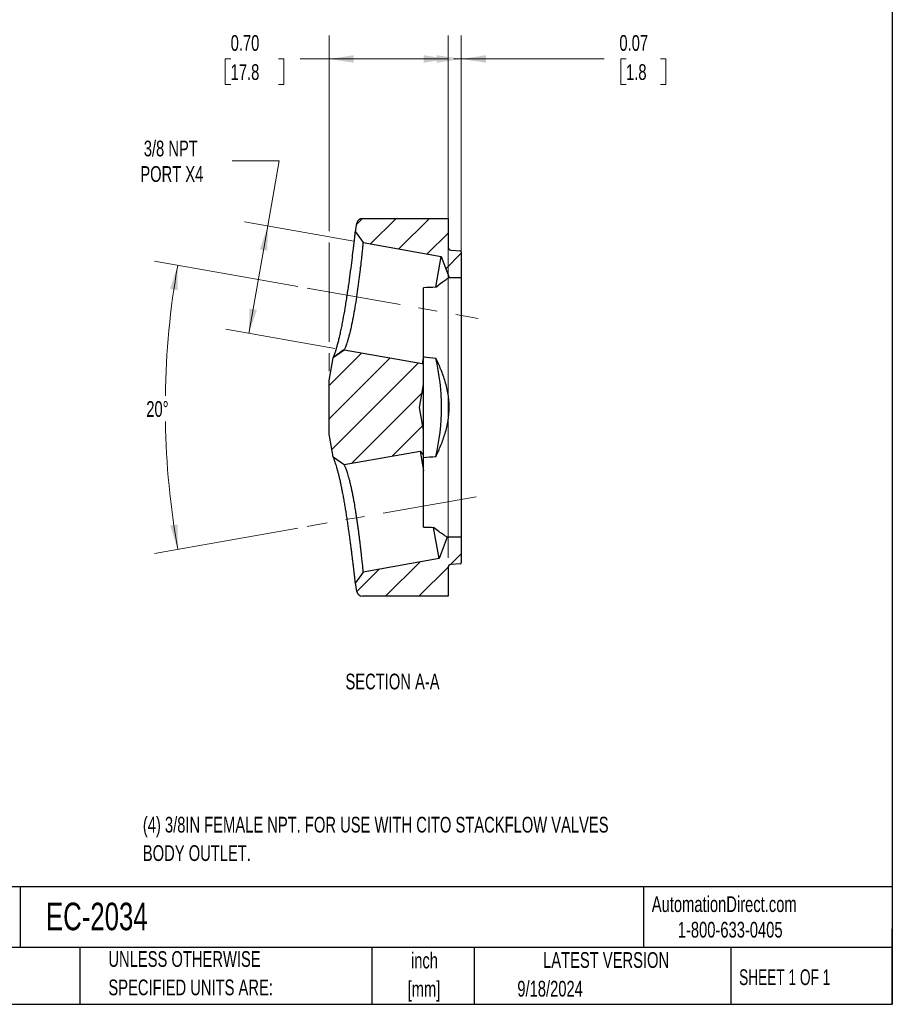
# Model space of a CAD drawing. Header units: inches. Extents: x 0.2 to 10.8, y 0.2 to 8.2.
# Tile 6 of 7: x 6.1 to 10.8, y 0.2 to 5.5. Entities that reach past the tile are written whole.
import ezdxf

# ---------------------------------------------------------------- set-up
doc = ezdxf.new("R2010")
doc.units = ezdxf.units.IN
doc.header["$MEASUREMENT"] = 0
doc.linetypes.add('CENTERX2', pattern=[0.8, 0.5, -0.1, 0.1, -0.1])
doc.layers.add('TEXT', color=140, linetype='Continuous', lineweight=25)
doc.styles.add('SLDTEXTSTYLE0', font='TXT', dxfattribs={"width": 0.7})
doc.styles.add('SLDTEXTSTYLE1', font='TXT', dxfattribs={"width": 0.65})
doc.dimstyles.new('SLDDIMSTYLE0', dxfattribs={"dimtxt": 0.084961, "dimasz": 0.13, "dimexe": 0, "dimexo": 0.0625, "dimgap": 0.02124, "dimtad": 0, "dimtih": 1, "dimtoh": 1, "dimrnd": 1e-09, "dimzin": 12, "dimdsep": 46, "dimtxsty": 'SLDTEXTSTYLE0', "dimsah": 1, "dimcen": 0.09, "dimadec": 0, "dimazin": 3, "dimtfac": 1, "dimtofl": 0, "dimtmove": 0, "dimatfit": 3, "dimfxl": 0, "dimfrac": 2, "dimtolj": 1, "dimtzin": 12, "dimarcsym": 0})
doc.dimstyles.new('SLDDIMSTYLE3', dxfattribs={"dimtxt": 0.084961, "dimasz": 0.13, "dimexe": 0, "dimexo": 0.0625, "dimgap": 0.02124, "dimtad": 0, "dimtih": 1, "dimtoh": 1, "dimdec": 4, "dimzin": 12, "dimdsep": 46, "dimtxsty": 'SLDTEXTSTYLE0', "dimsah": 1, "dimcen": 0.09, "dimadec": 0, "dimazin": 3, "dimtfac": 1, "dimtdec": 0, "dimtofl": 0, "dimtmove": 0, "dimatfit": 3, "dimfxl": 0, "dimfrac": 2, "dimtolj": 1, "dimtzin": 12, "dimarcsym": 0})
doc.dimstyles.new('SLDDIMSTYLE4', dxfattribs={"dimtxt": 0.084961, "dimasz": 0.13, "dimexe": 0, "dimexo": 0.0625, "dimgap": 0.02124, "dimtad": 0, "dimtih": 1, "dimtoh": 1, "dimrnd": 1e-09, "dimzin": 0, "dimdsep": 46, "dimtxsty": 'SLDTEXTSTYLE0', "dimsah": 1, "dimcen": 0.09, "dimadec": 0, "dimazin": 0, "dimtfac": 1, "dimtofl": 0, "dimtmove": 0, "dimatfit": 3, "dimfxl": 0, "dimfrac": 2, "dimtolj": 1, "dimtzin": 12, "dimarcsym": 0})
doc.dimstyles.new('SLDDIMSTYLE5', dxfattribs={"dimtxt": 0.084961, "dimasz": 0.13, "dimexe": 0, "dimexo": 0.0625, "dimgap": 0.02124, "dimtad": 0, "dimtih": 1, "dimtoh": 1, "dimrnd": 1e-09, "dimdsep": 46, "dimtxsty": 'SLDTEXTSTYLE0', "dimsah": 1, "dimcen": 0.09, "dimadec": 0, "dimazin": 2, "dimtfac": 1, "dimtmove": 0, "dimatfit": 0, "dimfxl": 0, "dimfrac": 2, "dimtolj": 1, "dimtzin": 12, "dimarcsym": 0})

# ---------------------------------------------------------------- blocks, each defined once
blk = doc.blocks.new('_D_4')
at = {"color": 7, "linetype": 'Continuous', "lineweight": 0}
for p, q in [((7.5039, 4.714), (7.2539, 4.714)), ((7.4433, 4.3702), (7.5039, 4.714)), ((7.8979, 4.29), (7.3202, 4.3919)), ((7.3429, 3.8009), (7.4433, 4.3702)), ((7.7975, 3.7208), (7.2198, 3.8227))]:
    blk.add_line(p, q, dxfattribs=at)
at = {"color": 7, "linetype": 'Continuous', "lineweight": 18}
for points in [[(7.4433, 4.3702), (7.401, 4.2456), (7.4404, 4.2387)], [(7.3429, 3.8009), (7.3852, 3.9255), (7.3458, 3.9324)]]:
    blk.add_solid(points, dxfattribs=at)
at = {"color": 7, "linetype": 'Continuous', "lineweight": 18, "char_height": 0.08333, "attachment_point": 1, "style": 'SLDTEXTSTYLE0'}
for s, insert in [('3/8 NPT', (6.7861, 4.8215)), ('PORT X4', (6.7678, 4.6864))]:
    blk.add_mtext(s, dxfattribs=dict(at, insert=insert))
blk = doc.blocks.new('_D_5')
at = {"color": 7, "linetype": 'Continuous', "lineweight": 0}
for p, q in [((7.6015, 4.0488), (6.8428, 4.1826)), ((7.6015, 2.7704), (6.8428, 2.6366))]:
    blk.add_line(p, q, dxfattribs=at)
at = {"color": 7, "linetype": 'Continuous', "lineweight": 18}
for start, end in [(170, 179.1975), (180.9858, 190)]:
    blk.add_arc((11.2266, 3.4096), 4.3265, start, end, dxfattribs=at)
for points in [[(6.9659, 4.1609), (6.9255, 4.0357), (6.965, 4.0294)], [(6.9659, 2.6583), (6.965, 2.7898), (6.9255, 2.7835)]]:
    blk.add_solid(points, dxfattribs=at)
at = {"color": 7, "linetype": 'Continuous', "lineweight": 18, "insert": (6.7994, 3.4426), "char_height": 0.08333, "attachment_point": 1, "style": 'SLDTEXTSTYLE0'}
blk.add_mtext('20°', dxfattribs=at)
blk = doc.blocks.new('_D_6')
at = {"color": 7, "linetype": 'Continuous', "lineweight": 0}
for p, q in [((7.7677, 4.343), (7.7677, 5.3786)), ((8.4677, 4.1471), (8.4677, 5.3786)), ((7.2463, 5.2536), (7.2178, 5.2536)), ((7.2178, 5.2536), (7.2178, 5.1185)), ((7.4988, 5.2536), (7.5273, 5.2536)), ((7.5273, 5.2536), (7.5273, 5.1185)), ((7.7677, 5.2536), (7.614, 5.2536)), ((8.3677, 5.2536), (7.7677, 5.2536)), ((8.4677, 5.2536), (8.4277, 5.2536)), ((7.2178, 5.1185), (7.2463, 5.1185)), ((7.5273, 5.1185), (7.4988, 5.1185)), ((7.7677, 3.756), (7.7677, 4.283)), ((7.7677, 3.6016), (7.7677, 3.696))]:
    blk.add_line(p, q, dxfattribs=at)
at = {"color": 7, "linetype": 'Continuous', "lineweight": 18}
for points in [[(7.7677, 5.2536), (7.8977, 5.2336), (7.8977, 5.2736)], [(8.4677, 5.2536), (8.3377, 5.2736), (8.3377, 5.2336)]]:
    blk.add_solid(points, dxfattribs=at)
at = {"color": 7, "linetype": 'Continuous', "lineweight": 18, "char_height": 0.08333, "attachment_point": 1, "style": 'SLDTEXTSTYLE0'}
for s, insert in [('0.70', (7.2463, 5.38)), ('17.8', (7.2463, 5.226))]:
    blk.add_mtext(s, dxfattribs=dict(at, insert=insert))
blk = doc.blocks.new('_D_7')
at = {"color": 7, "linetype": 'Continuous', "lineweight": 0}
for p, q in [((8.3977, 2.6123), (8.3977, 5.3786)), ((8.4677, 4.1471), (8.4677, 5.3786)), ((8.3977, 5.2536), (8.1477, 5.2536)), ((8.4677, 5.2536), (9.2249, 5.2536)), ((9.3401, 5.2536), (9.3115, 5.2536)), ((9.3115, 5.2536), (9.3115, 5.1185)), ((9.5219, 5.2536), (9.5504, 5.2536)), ((9.5504, 5.2536), (9.5504, 5.1185)), ((9.3115, 5.1185), (9.3401, 5.1185)), ((9.5504, 5.1185), (9.5219, 5.1185))]:
    blk.add_line(p, q, dxfattribs=at)
at = {"color": 7, "linetype": 'Continuous', "lineweight": 18}
for points in [[(8.3977, 5.2536), (8.2677, 5.2736), (8.2677, 5.2336)], [(8.4677, 5.2536), (8.5977, 5.2336), (8.5977, 5.2736)]]:
    blk.add_solid(points, dxfattribs=at)
at = {"color": 7, "linetype": 'Continuous', "lineweight": 18, "char_height": 0.08333, "attachment_point": 1, "style": 'SLDTEXTSTYLE0'}
for s, insert in [('0.07', (9.3047, 5.38)), ('1.8', (9.3401, 5.226))]:
    blk.add_mtext(s, dxfattribs=dict(at, insert=insert))

msp = doc.modelspace()

# ---------------------------------------------------------------- hatches: boundary and pattern name
at = {"linetype": 'Continuous', "lineweight": 18}
h = msp.add_hatch(dxfattribs=at)
h.set_pattern_fill('ANSI31', style=0)
edge = h.paths.add_edge_path(flags=0)
edge.add_line((7.9146, 4.38481), (7.90657, 4.33925))
edge.add_spline(control_points=[(7.90657, 4.33925), (7.92009, 4.31994), (7.93361, 4.30063), (7.94713, 4.28133)], knot_values=[0, 0, 0, 0, 0.9999846, 0.9999846, 0.9999846, 0.9999846], weights=[1, 1, 1, 1], degree=3, periodic=0)
edge.add_line((7.94713, 4.28133), (8.36075, 4.20839))
edge.add_line((8.36075, 4.20839), (8.40347, 4.0971))
edge.add_line((8.40347, 4.0971), (8.46769, 4.0971))
edge.add_line((8.46769, 4.0971), (8.46769, 4.23246))
edge.add_arc((8.46269, 4.23246), 0.005, 360, 445)
edge.add_line((8.46312, 4.23744), (8.41138, 4.24197))
edge.add_arc((8.41269, 4.25691), 0.015, 180, 265, ccw=False)
edge.add_line((8.39769, 4.25691), (8.39769, 4.4096))
edge.add_line((8.39769, 4.4096), (7.94769, 4.4096))
edge.add_line((7.94769, 4.4096), (7.94415, 4.4096))
edge.add_arc((7.94415, 4.3796), 0.03, 90, 170)
h = msp.add_hatch(dxfattribs=at)
h.set_pattern_fill('ANSI31', style=0)
edge = h.paths.add_edge_path(flags=0)
edge.add_line((8.24915, 3.17805), (8.26769, 3.15672))
edge.add_line((8.26769, 3.15672), (8.26769, 3.28923))
edge.add_line((8.26769, 3.28923), (8.24646, 3.4096))
edge.add_line((8.24646, 3.4096), (8.26769, 3.52997))
edge.add_line((8.26769, 3.52997), (8.26769, 3.64758))
edge.add_line((8.26769, 3.64758), (8.26038, 3.63917))
edge.add_line((8.26038, 3.63917), (7.84676, 3.71211))
edge.add_spline(control_points=[(7.84676, 3.71211), (7.84169, 3.70856), (7.83663, 3.70501), (7.83156, 3.70146), (7.82637, 3.69783), (7.82118, 3.69419), (7.81598, 3.69056), (7.80693, 3.68422), (7.79789, 3.67788), (7.78884, 3.67155)], knot_values=[0.0000118, 0.0000118, 0.0000118, 0.0000118, 0.0004831, 0.0004831, 0.0004831, 0.0009661, 0.0009661, 0.0009661, 0.0018078, 0.0018078, 0.0018078, 0.0018078], weights=[1, 1, 1, 1, 1, 1, 1, 1, 1, 1], degree=3, periodic=0)
edge.add_line((7.78884, 3.67155), (7.76769, 3.5516))
edge.add_line((7.76769, 3.5516), (7.76769, 3.2676))
edge.add_line((7.76769, 3.2676), (7.78884, 3.14765))
edge.add_spline(control_points=[(7.78884, 3.14765), (7.79391, 3.1441), (7.79898, 3.14055), (7.80406, 3.137), (7.80925, 3.13336), (7.81444, 3.12972), (7.81964, 3.12609), (7.82868, 3.11976), (7.83772, 3.11343), (7.84676, 3.10709)], knot_values=[0.0000111, 0.0000111, 0.0000111, 0.0000111, 0.0004831, 0.0004831, 0.0004831, 0.0009661, 0.0009661, 0.0009661, 0.0018072, 0.0018072, 0.0018072, 0.0018072], weights=[1, 1, 1, 1, 1, 1, 1, 1, 1, 1], degree=3, periodic=0)
edge.add_line((7.84676, 3.10709), (8.24915, 3.17805))
h = msp.add_hatch(dxfattribs=at)
h.set_pattern_fill('ANSI31', style=0)
edge = h.paths.add_edge_path(flags=0)
edge.add_line((8.34952, 2.60883), (7.94713, 2.53788))
edge.add_spline(control_points=[(7.94713, 2.53788), (7.93361, 2.51857), (7.92009, 2.49926), (7.90657, 2.47995)], knot_values=[0.0000172, 0.0000172, 0.0000172, 0.0000172, 1.0000018, 1.0000018, 1.0000018, 1.0000018], weights=[1, 1, 1, 1], degree=3, periodic=0)
edge.add_line((7.90657, 2.47995), (7.9146, 2.43439))
edge.add_arc((7.94415, 2.4396), 0.03, 190, 270)
edge.add_line((7.94415, 2.4096), (7.94769, 2.4096))
edge.add_line((7.94769, 2.4096), (8.39769, 2.4096))
edge.add_line((8.39769, 2.4096), (8.39769, 2.56229))
edge.add_arc((8.41269, 2.56229), 0.015, 95, 180.00727, ccw=False)
edge.add_line((8.41138, 2.57723), (8.46312, 2.58176))
edge.add_arc((8.46269, 2.58674), 0.005, 275, 360)
edge.add_line((8.46769, 2.58674), (8.46769, 2.7221))
edge.add_line((8.46769, 2.7221), (8.393, 2.7221))
edge.add_line((8.393, 2.7221), (8.34952, 2.60883))

# ---------------------------------------------------------------- linework, layer by layer
for p, q in [((7.90657, 4.33925), (7.9146, 4.38481)), ((7.94415, 4.4096), (7.94769, 4.4096)), ((7.94769, 4.4096), (8.39769, 4.4096)), ((8.39769, 4.4096), (8.39769, 4.25691)), ((7.90657, 4.33925), (7.94713, 4.28133)), ((7.94713, 4.28133), (8.36075, 4.20839)), ((8.41138, 4.24197), (8.46312, 4.23744)), ((8.46769, 4.23246), (8.46769, 4.0971)), ((8.33203, 4.04554), (8.36075, 4.20839)), ((8.36075, 4.20839), (8.40347, 4.0971)), ((8.40347, 4.0971), (8.46769, 4.0971)), ((8.46769, 4.0971), (8.46769, 2.7221)), ((8.26769, 3.68062), (8.26769, 4.04303)), ((7.84676, 3.71211), (7.78884, 3.67155)), ((8.26038, 3.63917), (7.84676, 3.71211)), ((7.76769, 3.5516), (7.78884, 3.67155)), ((8.26769, 3.68062), (8.26038, 3.63917)), ((8.26769, 3.64758), (8.26769, 3.68062)), ((8.26769, 3.64758), (8.26038, 3.63917)), ((8.26769, 3.52997), (8.26769, 3.64758)), ((7.76769, 3.2676), (7.76769, 3.5516)), ((8.24646, 3.4096), (8.26769, 3.52997)), ((8.26769, 3.28923), (8.26769, 3.52997)), ((8.26769, 3.28923), (8.24646, 3.4096)), ((8.26769, 3.15672), (8.26769, 3.28923)), ((7.78884, 3.14765), (7.76769, 3.2676)), ((7.7894, 3.14638), (7.78884, 3.14765)), ((7.78884, 3.14765), (7.84676, 3.10709)), ((7.84676, 3.10709), (8.24915, 3.17805)), ((8.24915, 3.17805), (8.26769, 3.0729)), ((8.24915, 3.17805), (8.26769, 3.15672)), ((8.26769, 3.0729), (8.26769, 3.15672)), ((8.26769, 2.77617), (8.26769, 3.0729)), ((8.34952, 2.60883), (8.32037, 2.77414)), ((8.393, 2.7221), (8.34952, 2.60883)), ((8.46769, 2.7221), (8.393, 2.7221)), ((8.46769, 2.7221), (8.46769, 2.58674)), ((8.34952, 2.60883), (7.94713, 2.53788)), ((8.39769, 2.56229), (8.39769, 2.4096)), ((8.46312, 2.58176), (8.41138, 2.57723)), ((7.94713, 2.53788), (7.90657, 2.47995)), ((7.9146, 2.43439), (7.90657, 2.47995)), ((7.94769, 2.4096), (7.94415, 2.4096)), ((8.39769, 2.4096), (7.94769, 2.4096))]:
    msp.add_line(p, q)
at = {"color": 7, "linetype": 'CENTERX2', "lineweight": 18}
for p, q in [((7.65074, 4.04013), (8.55677, 3.88037)), ((8.54553, 2.93685), (7.65074, 2.77907))]:
    msp.add_line(p, q, dxfattribs=at)
for centre, radius, start, end in [((7.94415, 4.3796), 0.03, 90, 170), ((8.41269, 4.25691), 0.015, 180, 265), ((8.46269, 4.23246), 0.005, 360, 85), ((7.24169, 3.4096), 1.1212, 346.52736, 13.47264), ((8.41269, 2.56229), 0.015, 95, 180), ((8.46269, 2.58674), 0.005, 275, 0), ((7.94415, 2.4396), 0.03, 190, 270)]:
    msp.add_arc(centre, radius, start, end)
for points, knots in [([(7.78884, 3.67155), (7.78884, 3.67155), (7.78905, 3.67201), (7.78987, 3.67388), (7.79049, 3.67531), (7.79288, 3.68101), (7.79517, 3.6867), (7.79932, 3.69828), (7.80082, 3.70264), (7.80402, 3.71244), (7.80572, 3.71785), (7.81093, 3.73535), (7.8146, 3.74876), (7.82031, 3.77157), (7.82226, 3.77967), (7.82616, 3.79656), (7.82811, 3.80534), (7.83201, 3.82357), (7.83397, 3.83305), (7.83786, 3.85253), (7.83978, 3.86248), (7.84547, 3.89288), (7.84917, 3.91389), (7.85464, 3.94656), (7.85644, 3.95759), (7.85993, 3.97956), (7.86164, 3.99056), (7.86498, 4.01257), (7.86662, 4.02358), (7.86983, 4.04561), (7.87142, 4.05669), (7.876, 4.08933), (7.87884, 4.11038), (7.88419, 4.15112), (7.88671, 4.17095), (7.89128, 4.20762), (7.89334, 4.22462), (7.89614, 4.24811), (7.89702, 4.25562), (7.89867, 4.26966), (7.89943, 4.27623), (7.90155, 4.29457), (7.90274, 4.30502), (7.90466, 4.32204), (7.90537, 4.32843), (7.90609, 4.33488), (7.90627, 4.33651), (7.90651, 4.3387), (7.90657, 4.33925), (7.90657, 4.33925)], [0, 0, 0, 0, 0.03125, 0.03125, 0.0625, 0.0625, 0.125, 0.125, 0.15625, 0.15625, 0.1875, 0.1875, 0.25, 0.25, 0.28125, 0.28125, 0.3125, 0.3125, 0.34375, 0.34375, 0.375, 0.375, 0.4375, 0.4375, 0.46875, 0.46875, 0.5, 0.5, 0.53125, 0.53125, 0.5625, 0.5625, 0.625, 0.625, 0.6875, 0.6875, 0.75, 0.75, 0.78125, 0.78125, 0.8125, 0.8125, 0.875, 0.875, 0.9375, 0.9375, 0.96875, 0.96875, 1, 1, 1, 1]), ([(7.94713, 4.28133), (7.94713, 4.28133), (7.94694, 4.27945), (7.94639, 4.27395), (7.94616, 4.27167), (7.94559, 4.26617), (7.94526, 4.26295), (7.94415, 4.25208), (7.94325, 4.24322), (7.94101, 4.2223), (7.93969, 4.21014), (7.9368, 4.18357), (7.93519, 4.16908), (7.93242, 4.1455), (7.93145, 4.13735), (7.92945, 4.12076), (7.92843, 4.1123), (7.9263, 4.09502), (7.9252, 4.08621), (7.92289, 4.06825), (7.92167, 4.05904), (7.91789, 4.03131), (7.91527, 4.01273), (7.90977, 3.9754), (7.90683, 3.95646), (7.9007, 3.91989), (7.89755, 3.90214), (7.89109, 3.86772), (7.8877, 3.851), (7.88092, 3.82031), (7.87756, 3.80614), (7.87247, 3.78666), (7.87077, 3.78044), (7.86744, 3.76883), (7.86582, 3.76342), (7.86111, 3.74835), (7.85812, 3.73985), (7.85288, 3.72597), (7.85069, 3.72081), (7.84839, 3.71562), (7.84779, 3.71431), (7.84697, 3.71255), (7.84676, 3.71211), (7.84676, 3.71211)], [0, 0, 0, 0, 0.0625, 0.0625, 0.09375, 0.09375, 0.125, 0.125, 0.1875, 0.1875, 0.25, 0.25, 0.3125, 0.3125, 0.34375, 0.34375, 0.375, 0.375, 0.40625, 0.40625, 0.4375, 0.4375, 0.5, 0.5, 0.5625, 0.5625, 0.625, 0.625, 0.6875, 0.6875, 0.75, 0.75, 0.78125, 0.78125, 0.8125, 0.8125, 0.875, 0.875, 0.9375, 0.9375, 0.96875, 0.96875, 1, 1, 1, 1]), ([(8.33203, 4.04554), (8.34178, 4.05362), (8.351, 4.06085), (8.36794, 4.07354), (8.37567, 4.07899), (8.38872, 4.08784), (8.39407, 4.09126), (8.39964, 4.09475), (8.40108, 4.09564), (8.40299, 4.09681), (8.40347, 4.0971), (8.40347, 4.0971)], [0, 0, 0, 0, 0.25, 0.25, 0.5, 0.5, 0.75, 0.75, 0.875, 0.875, 1, 1, 1, 1]), ([(7.79135, 3.67435), (7.79367, 3.67619), (7.79856, 3.6801), (7.80685, 3.68686), (7.81543, 3.69376), (7.82351, 3.70005), (7.83108, 3.70564), (7.83805, 3.71041), (7.84433, 3.71432), (7.84758, 3.71609), (7.84927, 3.71702)], [0, 0, 0, 0, 0.1584142, 0.3352827, 0.4826196, 0.6052725, 0.7095785, 0.8038815, 0.8977981, 1, 1, 1, 1]), ([(8.33203, 3.14838), (8.34178, 3.16803), (8.35094, 3.18811), (8.36772, 3.22927), (8.37535, 3.25035), (8.38514, 3.28292), (8.38813, 3.29394), (8.39343, 3.31634), (8.39574, 3.32778), (8.4014, 3.36231), (8.40341, 3.38541), (8.4035, 3.4202), (8.40304, 3.43182), (8.40116, 3.4551), (8.39974, 3.4668), (8.39421, 3.50128), (8.38887, 3.52368), (8.3758, 3.56756), (8.36804, 3.58911), (8.35106, 3.63084), (8.34182, 3.65109), (8.33203, 3.67082)], [0, 0, 0, 0, 0.125, 0.125, 0.25, 0.25, 0.3125, 0.3125, 0.375, 0.375, 0.5, 0.5, 0.5625, 0.5625, 0.625, 0.625, 0.75, 0.75, 0.875, 0.875, 1, 1, 1, 1]), ([(7.90632, 2.4822), (7.9063, 2.48242), (7.90618, 2.48349), (7.90542, 2.4903), (7.90426, 2.50069), (7.90301, 2.51174), (7.9015, 2.52506), (7.89972, 2.54055), (7.8977, 2.55787), (7.89544, 2.57701), (7.89291, 2.59808), (7.89014, 2.62078), (7.88716, 2.64467), (7.88396, 2.66976), (7.88052, 2.69618), (7.87685, 2.72347), (7.87303, 2.75113), (7.86904, 2.77922), (7.86482, 2.80786), (7.86044, 2.83649), (7.85596, 2.86461), (7.85137, 2.89233), (7.84661, 2.91975), (7.84177, 2.9463), (7.83692, 2.97152), (7.83204, 2.99557), (7.8271, 3.01856), (7.82218, 3.03998), (7.81739, 3.05946), (7.81272, 3.07718), (7.80817, 3.09324), (7.80386, 3.10736), (7.79992, 3.11926), (7.7964, 3.12911), (7.7934, 3.1369), (7.79087, 3.14304), (7.78993, 3.14518), (7.78943, 3.14632)], [0, 0, 0, 0, 0.0122545, 0.0587879, 0.0871017, 0.1154157, 0.1445483, 0.1736809, 0.2020275, 0.2303738, 0.2595429, 0.2887126, 0.3170593, 0.3454056, 0.3745806, 0.4037564, 0.4319998, 0.4602427, 0.4893167, 0.5183909, 0.5464116, 0.5744322, 0.6032787, 0.6321243, 0.6598335, 0.6875431, 0.7160626, 0.7445797, 0.7720291, 0.7994803, 0.8277184, 0.8559553, 0.8835066, 0.9110604, 0.9393794, 0.9676998, 1, 1, 1, 1]), ([(7.84676, 3.10709), (7.847, 3.10659), (7.84749, 3.10557), (7.85071, 3.09842), (7.85423, 3.08969), (7.85756, 3.08088), (7.86124, 3.07026), (7.86517, 3.05783), (7.86933, 3.04375), (7.87368, 3.02797), (7.87813, 3.01053), (7.88253, 2.99171), (7.88683, 2.97187), (7.89111, 2.95102), (7.89538, 2.92902), (7.90046, 2.90106), (7.90523, 2.87228), (7.90982, 2.84326), (7.91345, 2.81932), (7.9169, 2.79517), (7.92017, 2.7712), (7.92328, 2.74783), (7.92623, 2.72498), (7.929, 2.70261), (7.93156, 2.68107), (7.93394, 2.66074), (7.93615, 2.64151), (7.93816, 2.62341), (7.93995, 2.60675), (7.94156, 2.59181), (7.94298, 2.57849), (7.94419, 2.56682), (7.94518, 2.55701), (7.94598, 2.54926), (7.94659, 2.54329), (7.94682, 2.54101), (7.94693, 2.53985)], [0, 0, 0, 0, 0.0459663, 0.0929044, 0.1196902, 0.1464762, 0.1739938, 0.2015114, 0.229084, 0.2566565, 0.2850376, 0.3134186, 0.3408414, 0.3682642, 0.3964906, 0.4247167, 0.4711647, 0.4985525, 0.5259403, 0.5541234, 0.5823067, 0.6097127, 0.6371187, 0.6653151, 0.6935115, 0.7210181, 0.7485246, 0.7768294, 0.805134, 0.8326537, 0.8601733, 0.8884956, 0.9168179, 0.9442782, 0.9717384, 1, 1, 1, 1]), ([(8.393, 2.7221), (8.393, 2.7221), (8.391, 2.72328), (8.38353, 2.72791), (8.37804, 2.73139), (8.36464, 2.74039), (8.35678, 2.7459), (8.3396, 2.75869), (8.33026, 2.76598), (8.32037, 2.77414)], [0, 0, 0, 0, 0.25, 0.25, 0.5, 0.5, 0.75, 0.75, 1, 1, 1, 1]), ([(7.94697, 2.53945), (7.94703, 2.53885), (7.94712, 2.53796), (7.94713, 2.53789), (7.94713, 2.53788)], [0, 0, 0, 0, 0.6815043, 1, 1, 1, 1])]:
    msp.add_open_spline(points, degree=3, knots=knots)
for points in [[(8.33203, 4.04554), (8.3106, 4.04465), (8.28915, 4.04381), (8.26769, 4.04303)], [(8.26769, 3.67685), (8.28915, 3.675), (8.3106, 3.673), (8.33203, 3.67082)], [(8.33203, 3.14838), (8.3106, 3.1462), (8.28915, 3.1442), (8.26769, 3.14235)], [(8.26769, 2.77617), (8.28526, 2.77553), (8.30282, 2.77486), (8.32037, 2.77414)]]:
    msp.add_open_spline(points, degree=3)
at = {"layer": 'TEXT'}
for p, q in [((10.75, 8.25), (10.75, 0.25)), ((10.75, 0.87111), (0.25, 0.87111)), ((6.13224, 0.87111), (6.13224, 0.55)), ((9.4321, 0.87111), (9.4321, 0.55)), ((10.75, 0.25), (10.75, 0.65)), ((10.75, 0.55), (0.25, 0.55)), ((6.44804, 0.55), (6.44804, 0.25)), ((7.99308, 0.55), (7.99308, 0.25)), ((8.53591, 0.55), (8.53591, 0.25)), ((9.89562, 0.55), (9.89562, 0.25)), ((0.25, 0.25), (10.75, 0.25))]:
    msp.add_line(p, q, dxfattribs=at)

# ---------------------------------------------------------------- texts
at = {"color": 7, "linetype": 'Continuous', "lineweight": 0, "char_height": 0.0833333, "style": 'SLDTEXTSTYLE0'}
for s, insert, attachment_point in [('SECTION A-A', (8.10337, 2.00019), 2), ('(4) 3/8IN FEMALE NPT. FOR USE WITH CITO STACKFLOW VALVES', (6.7812, 1.24242), 1), ('BODY OUTLET.', (6.7812, 1.09194), 1)]:
    msp.add_mtext(s, dxfattribs=dict(at, insert=insert, attachment_point=attachment_point))
at = {"color": 179, "linetype": 'Continuous', "lineweight": 18, "char_height": 0.0833333, "attachment_point": 1, "style": 'SLDTEXTSTYLE0'}
for s, insert in [('AutomationDirect.com', (9.47618, 0.82191)), ('1-800-633-0405', (9.61384, 0.6865))]:
    msp.add_mtext(s, dxfattribs=dict(at, insert=insert))
at = {"layer": 'TEXT'}
for s, insert, char_height, attachment_point, style in [('EC-2034', (6.26802, 0.78798), 0.145833, 1, 'SLDTEXTSTYLE0'), ('UNLESS OTHERWISE', (6.59874, 0.5315), 0.0833333, 1, 'SLDTEXTSTYLE0'), ('inch', (8.2726, 0.52351), 0.083333, 2, 'SLDTEXTSTYLE0'), ('LATEST VERSION', (9.23434, 0.52614), 0.0833333, 2, 'SLDTEXTSTYLE0'), ('SHEET 1 OF 1', (9.93863, 0.4351), 0.0833333, 1, 'SLDTEXTSTYLE1'), ('SPECIFIED UNITS ARE:', (6.59874, 0.38102), 0.0833333, 1, 'SLDTEXTSTYLE0'), ('[mm]', (8.2698, 0.37302), 0.083333, 2, 'SLDTEXTSTYLE0'), ('9/18/2024', (8.76428, 0.37435), 0.083333, 1, 'SLDTEXTSTYLE0')]:
    msp.add_mtext(s, dxfattribs=dict(at, insert=insert, char_height=char_height, attachment_point=attachment_point, style=style))

# ---------------------------------------------------------------- dimensions: what is measured, and where the dimension line sits
at = {"color": 7, "linetype": 'Continuous', "lineweight": 18}
for p1, dimstyle, picture, middle in [((7.76769, 3.5516), 'SLDDIMSTYLE4', '_D_6', (7.37258, 5.25356)), ((8.39769, 2.56229), 'SLDDIMSTYLE5', '_D_7', (9.43096, 5.25356))]:
    dim = msp.add_linear_dim(base=(8.46769, 5.25356), p1=p1, p2=(8.46769, 4.0971), dimstyle=dimstyle, dxfattribs=at)
    dim.commit()
    dim.dimension.update_dxf_attribs({"geometry": picture, "text_midpoint": middle, "dimtype": 160})
dim = msp.add_linear_dim(base=(7.44328, 4.37017), p1=(7.84676, 3.71211), p2=(7.94713, 4.28133), angle=80, text='3/8 NPT\\PPORT X4', dimstyle='SLDDIMSTYLE0', dxfattribs=at)
dim.commit()
dim.dimension.update_dxf_attribs({"geometry": '_D_4', "text_midpoint": (7.50392, 4.71403), "dimtype": 160})
dim = msp.add_angular_dim_2l(base=(6.91934, 3.81685), line1=((8.54553, 2.93685), (7.65074, 2.77907)), line2=((7.65074, 4.04013), (8.55677, 3.88037)), dimstyle='SLDDIMSTYLE3', dxfattribs=at)
dim.commit()
dim.dimension.update_dxf_attribs({"geometry": '_D_5', "text_midpoint": (6.90014, 3.40268), "dimtype": 162})

doc.saveas('drawing.dxf')
